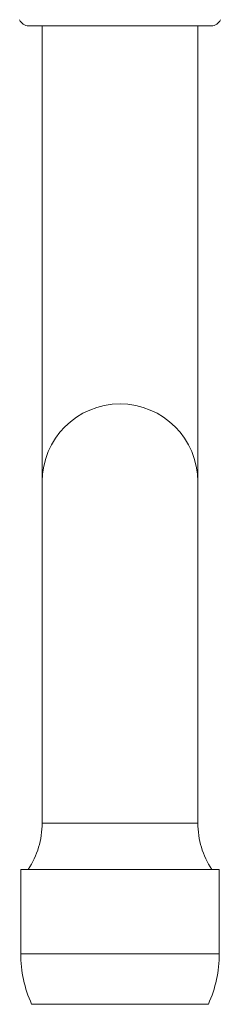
# Model space of a CAD drawing. Header units: millimetres. Extents: x 272.699 to 272.919, y 46.176 to 46.431.
# Tile 1 of 7: x 272.797 to 272.821, y 46.176 to 46.293. Entities that reach past the tile are written whole.
import ezdxf

# ---------------------------------------------------------------- set-up
doc = ezdxf.new("R2010")
doc.units = ezdxf.units.MM
doc.layers.add('SANINDUSA', color=3, linetype='Continuous')

msp = doc.modelspace()

# ---------------------------------------------------------------- linework, layer by layer
at = {"layer": 'SANINDUSA', "linetype": 'Continuous', "lineweight": 15}
for p, q in [((272.7998729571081, 46.29193158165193), (272.7998729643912, 46.27683158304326)), ((272.8183729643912, 46.27683158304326), (272.8183729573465, 46.29193158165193)), ((272.7998729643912, 46.27683158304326), (272.7998729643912, 46.23783158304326)), ((272.8183729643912, 46.23783158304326), (272.8183729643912, 46.27683158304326)), ((272.7998729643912, 46.23783158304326), (272.7998729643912, 46.20333158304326)), ((272.8183729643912, 46.20333158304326), (272.8183729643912, 46.23783158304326)), ((272.7998729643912, 46.20333158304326), (272.7998729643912, 46.19733408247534)), ((272.8183729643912, 46.19733408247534), (272.8183729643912, 46.20333158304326)), ((272.7998729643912, 46.19733408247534), (272.8183729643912, 46.19733408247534)), ((272.7973229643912, 46.19183158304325), (272.7973229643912, 46.18183158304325)), ((272.8209229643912, 46.19183158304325), (272.7973229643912, 46.19183158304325)), ((272.8209229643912, 46.18183158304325), (272.8209229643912, 46.19183158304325)), ((272.7973229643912, 46.18183158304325), (272.8209229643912, 46.18183158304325)), ((272.7986229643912, 46.17583158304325), (272.8196229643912, 46.17583158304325))]:
    msp.add_line(p, q, dxfattribs=at)
for centre, radius, start, end in [((272.7982553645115, 46.29305658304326), 0.001124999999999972, 200.0000000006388, 270), ((272.8199905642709, 46.29305658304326), 0.001125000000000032, 270, 339.9999999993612), ((272.8091229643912, 46.23783158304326), 0.009250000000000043, 0, 180), ((272.7898729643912, 46.19733408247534), 0.01000000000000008, 326.6158381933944, 0), ((272.8283729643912, 46.19733408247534), 0.01, 180, 213.3841618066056), ((272.8118191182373, 46.18183158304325), 0.01449615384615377, 180, 204.4502453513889), ((272.8064268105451, 46.18183158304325), 0.01449615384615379, 335.5497546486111, 0)]:
    msp.add_arc(centre, radius, start, end, dxfattribs=at)
msp.add_open_spline([(272.7982553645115, 46.29193158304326), (272.7982553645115, 46.29193158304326), (272.8003272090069, 46.29193158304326), (272.8070511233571, 46.29193158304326), (272.8111948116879, 46.29193158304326), (272.8179187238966, 46.29193158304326), (272.8199905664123, 46.29193158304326), (272.8199905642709, 46.29193158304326)], degree=3, knots=[0, 0, 0, 0, 0.3333333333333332, 0.3333333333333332, 0.6666666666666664, 0.6666666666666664, 0.9999999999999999, 0.9999999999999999, 0.9999999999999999, 0.9999999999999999], dxfattribs=at)

doc.saveas('drawing.dxf')
